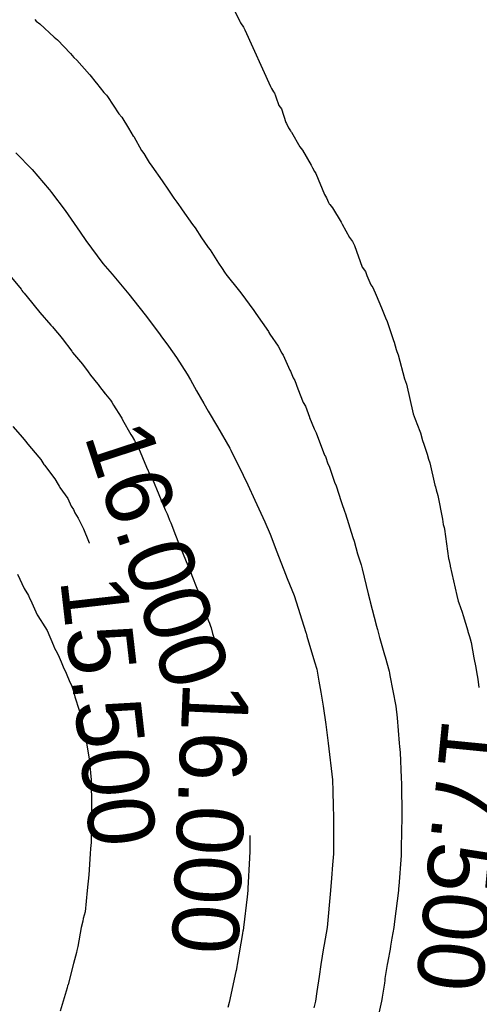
# Model space of a CAD drawing. Extents: x 158343 to 162498, y 431347 to 434500.
# Tile 182 of 248: x 159628 to 159640, y 434076 to 434103. Entities that reach past the tile are written whole.
import ezdxf

# ---------------------------------------------------------------- set-up
doc = ezdxf.new("R2010")
doc.units = 0
doc.header["$LTSCALE"] = 10
doc.header["$MEASUREMENT"] = 0
doc.layers.add('000_arcering', color=8, linetype='CONTINUOUS')
doc.layers.add('def. con-hoogtelijn (index)', color=8, linetype='CONTINUOUS')
doc.styles.add('Style-WORKING', font='WORKING.shx')

# ---------------------------------------------------------------- blocks, each defined once
blk = doc.blocks.new('bestaande hoogtelijnen')
at = {"layer": 'def. con-hoogtelijn (index)'}
for p, q in [((-34.081, 37.129), (-33.817, 36.594)), ((-34.081, 37.129), (-33.817, 36.594)), ((-39.375, 36.636), (-39.332, 36.588)), ((-39.375, 36.636), (-39.332, 36.588)), ((-39.375, 36.636), (-39.332, 36.588)), ((-39.332, 36.588), (-39.236, 36.519)), ((-39.332, 36.588), (-39.236, 36.519)), ((-39.332, 36.588), (-39.236, 36.519)), ((-33.817, 36.594), (-33.811, 36.584)), ((-33.817, 36.594), (-33.811, 36.584)), ((-33.811, 36.584), (-33.792, 36.544)), ((-33.811, 36.584), (-33.792, 36.544)), ((-39.236, 36.519), (-39.235, 36.518)), ((-39.236, 36.519), (-39.235, 36.518)), ((-39.236, 36.519), (-39.235, 36.518)), ((-39.235, 36.518), (-38.848, 36.161)), ((-39.235, 36.518), (-38.848, 36.161)), ((-39.235, 36.518), (-38.848, 36.161)), ((-33.792, 36.544), (-33.718, 36.433)), ((-33.792, 36.544), (-33.718, 36.433)), ((-33.718, 36.433), (-33.674, 36.36)), ((-33.718, 36.433), (-33.674, 36.36)), ((-33.674, 36.36), (-32.982, 34.819)), ((-33.674, 36.36), (-32.982, 34.819)), ((-38.848, 36.161), (-38.758, 36.086)), ((-38.848, 36.161), (-38.758, 36.086)), ((-38.848, 36.161), (-38.758, 36.086)), ((-38.758, 36.086), (-38.401, 35.713)), ((-38.758, 36.086), (-38.401, 35.713)), ((-38.758, 36.086), (-38.401, 35.713)), ((-38.401, 35.713), (-38.311, 35.609)), ((-38.401, 35.713), (-38.311, 35.609)), ((-38.401, 35.713), (-38.311, 35.609)), ((-38.311, 35.609), (-38.235, 35.538)), ((-38.311, 35.609), (-38.235, 35.538)), ((-38.311, 35.609), (-38.235, 35.538)), ((-38.235, 35.538), (-37.886, 35.144)), ((-38.235, 35.538), (-37.886, 35.144)), ((-38.235, 35.538), (-37.886, 35.144)), ((-37.886, 35.144), (-37.876, 35.134)), ((-37.886, 35.144), (-37.876, 35.134)), ((-37.886, 35.144), (-37.876, 35.134)), ((-37.876, 35.134), (-37.71, 34.923)), ((-37.876, 35.134), (-37.71, 34.923)), ((-37.876, 35.134), (-37.71, 34.923)), ((-37.71, 34.923), (-37.701, 34.913)), ((-37.71, 34.923), (-37.701, 34.913)), ((-37.71, 34.923), (-37.701, 34.913)), ((-37.701, 34.913), (-37.499, 34.66)), ((-37.701, 34.913), (-37.499, 34.66)), ((-37.701, 34.913), (-37.499, 34.66)), ((-32.982, 34.819), (-32.95, 34.768)), ((-32.982, 34.819), (-32.95, 34.768)), ((-32.95, 34.768), (-32.899, 34.677)), ((-32.95, 34.768), (-32.899, 34.677)), ((-37.499, 34.66), (-37.426, 34.585)), ((-37.499, 34.66), (-37.426, 34.585)), ((-37.499, 34.66), (-37.426, 34.585)), ((-37.426, 34.585), (-37.4, 34.547)), ((-37.426, 34.585), (-37.4, 34.547)), ((-37.426, 34.585), (-37.4, 34.547)), ((-37.4, 34.547), (-37.093, 34.084)), ((-37.4, 34.547), (-37.093, 34.084)), ((-37.4, 34.547), (-37.093, 34.084)), ((-32.899, 34.677), (-32.877, 34.641)), ((-32.899, 34.677), (-32.877, 34.641)), ((-32.877, 34.641), (-32.847, 34.564)), ((-32.877, 34.641), (-32.847, 34.564)), ((-32.847, 34.564), (-32.834, 34.542)), ((-32.847, 34.564), (-32.834, 34.542)), ((-32.834, 34.542), (-32.757, 34.309)), ((-32.834, 34.542), (-32.757, 34.309)), ((-32.757, 34.309), (-32.687, 34.214)), ((-32.757, 34.309), (-32.687, 34.214)), ((-32.687, 34.214), (-32.563, 33.848)), ((-32.687, 34.214), (-32.563, 33.848)), ((-37.093, 34.084), (-37.016, 33.994)), ((-37.093, 34.084), (-37.016, 33.994)), ((-37.093, 34.084), (-37.016, 33.994)), ((-37.016, 33.994), (-36.834, 33.687)), ((-37.016, 33.994), (-36.834, 33.687)), ((-37.016, 33.994), (-36.834, 33.687)), ((-36.834, 33.687), (-36.701, 33.476)), ((-36.834, 33.687), (-36.701, 33.476)), ((-36.834, 33.687), (-36.701, 33.476)), ((-32.563, 33.848), (-32.546, 33.822)), ((-32.563, 33.848), (-32.546, 33.822)), ((-32.546, 33.822), (-32.494, 33.697)), ((-32.546, 33.822), (-32.494, 33.697)), ((-32.494, 33.697), (-32.442, 33.619)), ((-32.494, 33.697), (-32.442, 33.619)), ((-36.701, 33.476), (-36.7, 33.475)), ((-36.701, 33.476), (-36.7, 33.475)), ((-36.701, 33.476), (-36.7, 33.475)), ((-36.7, 33.475), (-36.691, 33.463)), ((-36.7, 33.475), (-36.691, 33.463)), ((-36.7, 33.475), (-36.691, 33.463)), ((-36.691, 33.463), (-36.48, 33.085)), ((-36.691, 33.463), (-36.48, 33.085)), ((-36.691, 33.463), (-36.48, 33.085)), ((-32.442, 33.619), (-32.431, 33.604)), ((-32.442, 33.619), (-32.431, 33.604)), ((-32.431, 33.604), (-32.416, 33.581)), ((-32.431, 33.604), (-32.416, 33.581)), ((-32.416, 33.581), (-32.184, 33.189)), ((-32.416, 33.581), (-32.184, 33.189)), ((-32.184, 33.189), (-32.118, 33.092)), ((-32.184, 33.189), (-32.118, 33.092)), ((-39.882, 33.019), (-39.441, 32.569)), ((-39.882, 33.019), (-39.441, 32.569)), ((-36.48, 33.085), (-36.418, 33.004)), ((-36.48, 33.085), (-36.418, 33.004)), ((-36.48, 33.085), (-36.418, 33.004)), ((-36.418, 33.004), (-36.325, 32.852)), ((-36.418, 33.004), (-36.325, 32.852)), ((-36.418, 33.004), (-36.325, 32.852)), ((-36.325, 32.852), (-36.271, 32.759)), ((-36.325, 32.852), (-36.271, 32.759)), ((-36.325, 32.852), (-36.271, 32.759)), ((-32.118, 33.092), (-31.883, 32.685)), ((-32.118, 33.092), (-31.883, 32.685)), ((-36.271, 32.759), (-36.203, 32.661)), ((-36.271, 32.759), (-36.203, 32.661)), ((-36.271, 32.759), (-36.203, 32.661)), ((-36.203, 32.661), (-35.914, 32.263)), ((-36.203, 32.661), (-35.914, 32.263)), ((-36.203, 32.661), (-35.914, 32.263)), ((-31.883, 32.685), (-31.842, 32.619)), ((-31.883, 32.685), (-31.842, 32.619)), ((-31.842, 32.619), (-31.789, 32.514)), ((-31.842, 32.619), (-31.789, 32.514)), ((-39.441, 32.569), (-38.983, 32.028)), ((-39.441, 32.569), (-38.983, 32.028)), ((-31.789, 32.514), (-31.752, 32.459)), ((-31.789, 32.514), (-31.752, 32.459)), ((-31.752, 32.459), (-31.522, 31.889)), ((-31.752, 32.459), (-31.522, 31.889)), ((-35.914, 32.263), (-35.843, 32.155)), ((-35.914, 32.263), (-35.843, 32.155)), ((-35.914, 32.263), (-35.843, 32.155)), ((-35.843, 32.155), (-35.819, 32.117)), ((-35.843, 32.155), (-35.819, 32.117)), ((-35.843, 32.155), (-35.819, 32.117)), ((-35.819, 32.117), (-35.601, 31.79)), ((-35.819, 32.117), (-35.601, 31.79)), ((-35.819, 32.117), (-35.601, 31.79)), ((-38.983, 32.028), (-38.975, 32.019)), ((-38.983, 32.028), (-38.975, 32.019)), ((-38.975, 32.019), (-38.923, 31.95)), ((-38.975, 32.019), (-38.923, 31.95)), ((-38.923, 31.95), (-38.547, 31.463)), ((-38.923, 31.95), (-38.547, 31.463)), ((-35.601, 31.79), (-35.524, 31.685)), ((-35.601, 31.79), (-35.524, 31.685)), ((-35.601, 31.79), (-35.524, 31.685)), ((-31.522, 31.889), (-31.467, 31.802)), ((-31.522, 31.889), (-31.467, 31.802)), ((-31.467, 31.802), (-31.412, 31.677)), ((-31.467, 31.802), (-31.412, 31.677)), ((-35.524, 31.685), (-35.478, 31.622)), ((-35.524, 31.685), (-35.478, 31.622)), ((-35.524, 31.685), (-35.478, 31.622)), ((-35.478, 31.622), (-35.415, 31.527)), ((-35.478, 31.622), (-35.415, 31.527)), ((-35.478, 31.622), (-35.415, 31.527)), ((-35.415, 31.527), (-35.373, 31.48)), ((-35.415, 31.527), (-35.373, 31.48)), ((-35.415, 31.527), (-35.373, 31.48)), ((-31.412, 31.677), (-31.388, 31.642)), ((-31.412, 31.677), (-31.388, 31.642)), ((-31.388, 31.642), (-31.372, 31.619)), ((-31.388, 31.642), (-31.372, 31.619)), ((-31.372, 31.619), (-31.301, 31.529)), ((-31.372, 31.619), (-31.301, 31.529)), ((-31.301, 31.529), (-31.07, 31.141)), ((-31.301, 31.529), (-31.07, 31.141)), ((-38.547, 31.463), (-38.138, 30.873)), ((-38.547, 31.463), (-38.138, 30.873)), ((-35.373, 31.48), (-35.098, 31.079)), ((-35.373, 31.48), (-35.098, 31.079)), ((-35.373, 31.48), (-35.098, 31.079)), ((-35.098, 31.079), (-35.023, 30.988)), ((-35.098, 31.079), (-35.023, 30.988)), ((-35.098, 31.079), (-35.023, 30.988)), ((-35.023, 30.988), (-34.849, 30.714)), ((-35.023, 30.988), (-34.849, 30.714)), ((-35.023, 30.988), (-34.849, 30.714)), ((-31.07, 31.141), (-31.043, 31.091)), ((-31.07, 31.141), (-31.043, 31.091)), ((-31.043, 31.091), (-30.842, 30.729)), ((-31.043, 31.091), (-30.842, 30.729)), ((-38.138, 30.873), (-37.992, 30.647)), ((-38.138, 30.873), (-37.992, 30.647)), ((-34.849, 30.714), (-34.692, 30.485)), ((-34.849, 30.714), (-34.692, 30.485)), ((-34.849, 30.714), (-34.692, 30.485)), ((-30.842, 30.729), (-30.757, 30.615)), ((-30.842, 30.729), (-30.757, 30.615)), ((-37.992, 30.647), (-37.531, 30.019)), ((-37.992, 30.647), (-37.531, 30.019)), ((-34.692, 30.485), (-34.67, 30.457)), ((-34.692, 30.485), (-34.67, 30.457)), ((-34.692, 30.485), (-34.67, 30.457)), ((-34.67, 30.457), (-34.618, 30.392)), ((-34.67, 30.457), (-34.618, 30.392)), ((-34.67, 30.457), (-34.618, 30.392)), ((-30.757, 30.615), (-30.704, 30.506)), ((-30.757, 30.615), (-30.704, 30.506)), ((-30.704, 30.506), (-30.492, 29.918)), ((-30.704, 30.506), (-30.492, 29.918)), ((-34.618, 30.392), (-34.389, 30.029)), ((-34.618, 30.392), (-34.389, 30.029)), ((-34.618, 30.392), (-34.389, 30.029)), ((-37.531, 30.019), (-37.276, 29.734)), ((-37.531, 30.019), (-37.276, 29.734)), ((-34.389, 30.029), (-34.291, 29.886)), ((-34.389, 30.029), (-34.291, 29.886)), ((-34.389, 30.029), (-34.291, 29.886)), ((-30.492, 29.918), (-30.41, 29.801)), ((-30.492, 29.918), (-30.41, 29.801)), ((-40.094, 29.75), (-39.744, 29.328)), ((-40.094, 29.75), (-39.744, 29.328)), ((-40.094, 29.75), (-39.744, 29.328)), ((-37.276, 29.734), (-36.822, 29.189)), ((-37.276, 29.734), (-36.822, 29.189)), ((-34.291, 29.886), (-34.225, 29.788)), ((-34.291, 29.886), (-34.225, 29.788)), ((-34.291, 29.886), (-34.225, 29.788)), ((-34.225, 29.788), (-34.161, 29.701)), ((-34.225, 29.788), (-34.161, 29.701)), ((-34.225, 29.788), (-34.161, 29.701)), ((-34.161, 29.701), (-34.154, 29.692)), ((-34.161, 29.701), (-34.154, 29.692)), ((-34.161, 29.701), (-34.154, 29.692)), ((-34.154, 29.692), (-33.857, 29.32)), ((-34.154, 29.692), (-33.857, 29.32)), ((-34.154, 29.692), (-33.857, 29.32)), ((-30.41, 29.801), (-30.374, 29.697)), ((-30.41, 29.801), (-30.374, 29.697)), ((-30.374, 29.697), (-30.264, 29.448)), ((-30.374, 29.697), (-30.264, 29.448)), ((-30.264, 29.448), (-30.211, 29.369)), ((-30.264, 29.448), (-30.211, 29.369)), ((-30.211, 29.369), (-30.115, 29.164)), ((-30.211, 29.369), (-30.115, 29.164)), ((-39.744, 29.328), (-39.72, 29.29)), ((-39.744, 29.328), (-39.72, 29.29)), ((-39.744, 29.328), (-39.72, 29.29)), ((-39.72, 29.29), (-39.692, 29.257)), ((-39.72, 29.29), (-39.692, 29.257)), ((-39.72, 29.29), (-39.692, 29.257)), ((-39.692, 29.257), (-39.659, 29.22)), ((-39.692, 29.257), (-39.659, 29.22)), ((-39.692, 29.257), (-39.659, 29.22)), ((-39.659, 29.22), (-39.582, 29.115)), ((-39.659, 29.22), (-39.582, 29.115)), ((-39.659, 29.22), (-39.582, 29.115)), ((-39.582, 29.115), (-39.238, 28.695)), ((-39.582, 29.115), (-39.238, 28.695)), ((-39.582, 29.115), (-39.238, 28.695)), ((-36.822, 29.189), (-36.689, 29.019)), ((-36.822, 29.189), (-36.689, 29.019)), ((-33.857, 29.32), (-33.824, 29.273)), ((-33.857, 29.32), (-33.824, 29.273)), ((-33.857, 29.32), (-33.824, 29.273)), ((-33.824, 29.273), (-33.788, 29.223)), ((-33.824, 29.273), (-33.788, 29.223)), ((-33.824, 29.273), (-33.788, 29.223)), ((-33.788, 29.223), (-33.432, 28.745)), ((-33.788, 29.223), (-33.432, 28.745)), ((-33.788, 29.223), (-33.432, 28.745)), ((-30.115, 29.164), (-29.976, 28.819)), ((-30.115, 29.164), (-29.976, 28.819)), ((-36.689, 29.019), (-36.377, 28.633)), ((-36.689, 29.019), (-36.377, 28.633)), ((-39.238, 28.695), (-38.934, 28.352)), ((-39.238, 28.695), (-38.934, 28.352)), ((-39.238, 28.695), (-38.934, 28.352)), ((-36.377, 28.633), (-35.992, 28.114)), ((-36.377, 28.633), (-35.992, 28.114)), ((-33.432, 28.745), (-33.383, 28.669)), ((-33.432, 28.745), (-33.383, 28.669)), ((-33.432, 28.745), (-33.383, 28.669)), ((-33.383, 28.669), (-33.039, 28.18)), ((-33.383, 28.669), (-33.039, 28.18)), ((-33.383, 28.669), (-33.039, 28.18)), ((-29.976, 28.819), (-29.952, 28.774)), ((-29.976, 28.819), (-29.952, 28.774)), ((-29.952, 28.774), (-29.864, 28.547)), ((-29.952, 28.774), (-29.864, 28.547)), ((-38.934, 28.352), (-38.892, 28.305)), ((-38.934, 28.352), (-38.892, 28.305)), ((-38.934, 28.352), (-38.892, 28.305)), ((-38.892, 28.305), (-38.809, 28.202)), ((-38.892, 28.305), (-38.809, 28.202)), ((-38.892, 28.305), (-38.809, 28.202)), ((-29.864, 28.547), (-29.82, 28.45)), ((-29.864, 28.547), (-29.82, 28.45)), ((-29.82, 28.45), (-29.647, 27.933)), ((-29.82, 28.45), (-29.647, 27.933)), ((-38.809, 28.202), (-38.706, 28.077)), ((-38.809, 28.202), (-38.706, 28.077)), ((-38.809, 28.202), (-38.706, 28.077)), ((-38.706, 28.077), (-38.63, 27.986)), ((-38.706, 28.077), (-38.63, 27.986)), ((-38.706, 28.077), (-38.63, 27.986)), ((-35.992, 28.114), (-35.951, 28.06)), ((-35.992, 28.114), (-35.951, 28.06)), ((-35.951, 28.06), (-35.751, 27.778)), ((-35.951, 28.06), (-35.751, 27.778)), ((-33.039, 28.18), (-33.023, 28.154)), ((-33.039, 28.18), (-33.023, 28.154)), ((-33.039, 28.18), (-33.023, 28.154)), ((-33.023, 28.154), (-32.998, 28.105)), ((-33.023, 28.154), (-32.998, 28.105)), ((-33.023, 28.154), (-32.998, 28.105)), ((-32.998, 28.105), (-32.776, 27.777)), ((-32.998, 28.105), (-32.776, 27.777)), ((-32.998, 28.105), (-32.776, 27.777)), ((-38.63, 27.986), (-38.369, 27.641)), ((-38.63, 27.986), (-38.369, 27.641)), ((-38.63, 27.986), (-38.369, 27.641)), ((-35.751, 27.778), (-35.534, 27.476)), ((-35.751, 27.778), (-35.534, 27.476)), ((-32.776, 27.777), (-32.676, 27.593)), ((-32.776, 27.777), (-32.676, 27.593)), ((-32.776, 27.777), (-32.676, 27.593)), ((-29.647, 27.933), (-29.63, 27.891)), ((-29.647, 27.933), (-29.63, 27.891)), ((-29.63, 27.891), (-29.575, 27.688)), ((-29.63, 27.891), (-29.575, 27.688)), ((-38.369, 27.641), (-38.347, 27.613)), ((-38.369, 27.641), (-38.347, 27.613)), ((-38.369, 27.641), (-38.347, 27.613)), ((-38.347, 27.613), (-38.295, 27.549)), ((-38.347, 27.613), (-38.295, 27.549)), ((-38.347, 27.613), (-38.295, 27.549)), ((-38.295, 27.549), (-38.081, 27.288)), ((-38.295, 27.549), (-38.081, 27.288)), ((-38.295, 27.549), (-38.081, 27.288)), ((-32.676, 27.593), (-32.642, 27.535)), ((-32.676, 27.593), (-32.642, 27.535)), ((-32.676, 27.593), (-32.642, 27.535)), ((-32.642, 27.535), (-32.457, 27.134)), ((-32.642, 27.535), (-32.457, 27.134)), ((-32.642, 27.535), (-32.457, 27.134)), ((-29.575, 27.688), (-29.554, 27.633)), ((-29.575, 27.688), (-29.554, 27.633)), ((-29.554, 27.633), (-29.519, 27.543)), ((-29.554, 27.633), (-29.519, 27.543)), ((-29.519, 27.543), (-29.35, 26.892)), ((-29.519, 27.543), (-29.35, 26.892)), ((-38.081, 27.288), (-37.927, 27.084)), ((-38.081, 27.288), (-37.927, 27.084)), ((-38.081, 27.288), (-37.927, 27.084)), ((-35.534, 27.476), (-35.239, 27.019)), ((-35.534, 27.476), (-35.239, 27.019)), ((-37.927, 27.084), (-37.863, 26.997)), ((-37.927, 27.084), (-37.863, 26.997)), ((-37.927, 27.084), (-37.863, 26.997)), ((-37.863, 26.997), (-37.659, 26.746)), ((-37.863, 26.997), (-37.659, 26.746)), ((-37.863, 26.997), (-37.659, 26.746)), ((-35.239, 27.019), (-35.147, 26.864)), ((-35.239, 27.019), (-35.147, 26.864)), ((-32.457, 27.134), (-32.438, 27.099)), ((-32.457, 27.134), (-32.438, 27.099)), ((-32.457, 27.134), (-32.438, 27.099)), ((-32.438, 27.099), (-32.367, 26.923)), ((-32.438, 27.099), (-32.367, 26.923)), ((-32.438, 27.099), (-32.367, 26.923)), ((-37.659, 26.746), (-37.652, 26.737)), ((-37.659, 26.746), (-37.652, 26.737)), ((-37.659, 26.746), (-37.652, 26.737)), ((-37.652, 26.737), (-37.618, 26.69)), ((-37.652, 26.737), (-37.618, 26.69)), ((-37.652, 26.737), (-37.618, 26.69)), ((-35.147, 26.864), (-34.992, 26.57)), ((-35.147, 26.864), (-34.992, 26.57)), ((-32.367, 26.923), (-32.325, 26.853)), ((-32.367, 26.923), (-32.325, 26.853)), ((-32.367, 26.923), (-32.325, 26.853)), ((-32.325, 26.853), (-32.238, 26.625)), ((-32.325, 26.853), (-32.238, 26.625)), ((-32.325, 26.853), (-32.238, 26.625)), ((-29.35, 26.892), (-29.324, 26.819)), ((-29.35, 26.892), (-29.324, 26.819)), ((-29.324, 26.819), (-29.295, 26.747)), ((-29.324, 26.819), (-29.295, 26.747)), ((-29.295, 26.747), (-29.111, 25.947)), ((-29.295, 26.747), (-29.111, 25.947)), ((-37.618, 26.69), (-37.454, 26.476)), ((-37.618, 26.69), (-37.464, 26.488)), ((-37.618, 26.69), (-37.464, 26.488)), ((-37.454, 26.476), (-37.32, 26.312)), ((-34.992, 26.57), (-34.785, 26.225)), ((-34.992, 26.57), (-34.785, 26.225)), ((-32.238, 26.625), (-32.092, 26.252)), ((-32.238, 26.625), (-32.092, 26.252)), ((-32.238, 26.625), (-32.092, 26.252)), ((-37.32, 26.312), (-37.284, 26.262)), ((-37.284, 26.262), (-37.235, 26.185)), ((-37.235, 26.185), (-37.032, 25.854)), ((-34.785, 26.225), (-34.667, 26.019)), ((-34.785, 26.225), (-34.667, 26.019)), ((-32.092, 26.252), (-32.037, 26.156)), ((-32.092, 26.252), (-32.037, 26.156)), ((-32.092, 26.252), (-32.037, 26.156)), ((-34.667, 26.019), (-34.414, 25.597)), ((-34.667, 26.019), (-34.414, 25.597)), ((-32.037, 26.156), (-31.927, 25.852)), ((-32.037, 26.156), (-31.927, 25.852)), ((-32.037, 26.156), (-31.927, 25.852)), ((-29.111, 25.947), (-29.055, 25.802)), ((-29.111, 25.947), (-29.055, 25.802)), ((-37.032, 25.854), (-37.016, 25.828)), ((-37.016, 25.828), (-36.99, 25.779)), ((-36.99, 25.779), (-36.769, 25.388)), ((-31.927, 25.852), (-31.922, 25.842)), ((-31.927, 25.852), (-31.922, 25.842)), ((-31.927, 25.852), (-31.922, 25.842)), ((-31.922, 25.842), (-31.801, 25.543)), ((-31.922, 25.842), (-31.801, 25.543)), ((-31.922, 25.842), (-31.801, 25.543)), ((-29.055, 25.802), (-28.935, 25.476)), ((-29.055, 25.802), (-28.935, 25.476)), ((-39.966, 25.604), (-39.704, 25.307)), ((-39.966, 25.604), (-39.704, 25.307)), ((-36.769, 25.388), (-36.735, 25.33)), ((-34.414, 25.597), (-34.084, 25.019)), ((-34.414, 25.597), (-34.084, 25.019)), ((-31.801, 25.543), (-31.747, 25.431)), ((-31.801, 25.543), (-31.747, 25.431)), ((-31.801, 25.543), (-31.747, 25.431)), ((-31.747, 25.431), (-31.515, 24.829)), ((-31.747, 25.431), (-31.515, 24.829)), ((-31.747, 25.431), (-31.515, 24.829)), ((-28.935, 25.476), (-28.919, 25.43)), ((-28.935, 25.476), (-28.919, 25.43)), ((-28.919, 25.43), (-28.859, 25.223)), ((-28.919, 25.43), (-28.859, 25.223)), ((-39.704, 25.307), (-39.622, 25.206)), ((-39.704, 25.307), (-39.622, 25.206)), ((-39.622, 25.206), (-39.557, 25.121)), ((-39.622, 25.206), (-39.557, 25.121)), ((-39.557, 25.121), (-39.26, 24.772)), ((-39.557, 25.121), (-39.26, 24.772)), ((-36.735, 25.33), (-36.671, 25.22)), ((-36.671, 25.22), (-36.655, 25.189)), ((-36.655, 25.189), (-36.624, 25.125)), ((-36.624, 25.125), (-36.604, 25.091)), ((-28.859, 25.223), (-28.824, 25.12)), ((-28.859, 25.223), (-28.824, 25.12)), ((-28.824, 25.12), (-28.736, 24.853)), ((-28.824, 25.12), (-28.736, 24.853)), ((-36.604, 25.091), (-36.562, 25.021)), ((-36.562, 25.021), (-36.34, 24.504)), ((-34.084, 25.019), (-34.053, 24.958)), ((-34.084, 25.019), (-34.053, 24.958)), ((-34.053, 24.958), (-33.725, 24.286)), ((-34.053, 24.958), (-33.725, 24.286)), ((-31.515, 24.829), (-31.494, 24.785)), ((-31.515, 24.829), (-31.494, 24.785)), ((-31.515, 24.829), (-31.494, 24.785)), ((-28.736, 24.853), (-28.696, 24.715)), ((-28.736, 24.853), (-28.696, 24.715)), ((-39.26, 24.772), (-39.206, 24.706)), ((-39.26, 24.772), (-39.206, 24.706)), ((-39.206, 24.706), (-39.125, 24.573)), ((-39.206, 24.706), (-39.125, 24.573)), ((-39.125, 24.573), (-39.116, 24.562)), ((-39.125, 24.573), (-39.116, 24.562)), ((-39.116, 24.562), (-39.109, 24.553)), ((-39.116, 24.562), (-39.109, 24.553)), ((-31.494, 24.785), (-31.426, 24.593)), ((-31.494, 24.785), (-31.426, 24.593)), ((-31.494, 24.785), (-31.426, 24.593)), ((-31.426, 24.593), (-31.394, 24.524)), ((-31.426, 24.593), (-31.394, 24.524)), ((-31.426, 24.593), (-31.394, 24.524)), ((-28.696, 24.715), (-28.663, 24.613)), ((-28.696, 24.715), (-28.663, 24.613)), ((-28.663, 24.613), (-28.525, 24.014)), ((-28.663, 24.613), (-28.525, 24.014)), ((-39.109, 24.553), (-38.824, 24.187)), ((-39.109, 24.553), (-38.824, 24.187)), ((-36.34, 24.504), (-36.242, 24.282)), ((-31.394, 24.524), (-31.25, 24.094)), ((-31.394, 24.524), (-31.25, 24.094)), ((-31.394, 24.524), (-31.25, 24.094)), ((-38.824, 24.187), (-38.735, 24.031)), ((-38.824, 24.187), (-38.735, 24.031)), ((-38.735, 24.031), (-38.71, 23.986)), ((-38.735, 24.031), (-38.71, 23.986)), ((-36.242, 24.282), (-36.187, 24.185)), ((-36.187, 24.185), (-36.182, 24.175)), ((-36.182, 24.175), (-35.84, 23.342)), ((-33.725, 24.286), (-33.597, 24.019)), ((-33.725, 24.286), (-33.597, 24.019)), ((-31.25, 24.094), (-31.204, 23.997)), ((-31.25, 24.094), (-31.204, 23.997)), ((-31.25, 24.094), (-31.204, 23.997)), ((-38.71, 23.986), (-38.703, 23.974)), ((-38.71, 23.986), (-38.703, 23.974)), ((-38.703, 23.974), (-38.691, 23.949)), ((-38.703, 23.974), (-38.691, 23.949)), ((-38.691, 23.949), (-38.472, 23.648)), ((-38.691, 23.949), (-38.472, 23.648)), ((-33.597, 24.019), (-33.407, 23.604)), ((-33.597, 24.019), (-33.407, 23.604)), ((-31.204, 23.997), (-31.069, 23.572)), ((-31.204, 23.997), (-31.069, 23.572)), ((-31.204, 23.997), (-31.069, 23.572)), ((-28.525, 24.014), (-28.508, 23.965)), ((-28.525, 24.014), (-28.508, 23.965)), ((-28.508, 23.965), (-28.489, 23.882)), ((-28.508, 23.965), (-28.489, 23.882)), ((-28.489, 23.882), (-28.442, 23.729)), ((-28.489, 23.882), (-28.442, 23.729)), ((-38.472, 23.648), (-38.383, 23.441)), ((-38.472, 23.648), (-38.383, 23.441)), ((-33.407, 23.604), (-33.133, 23.019)), ((-33.407, 23.604), (-33.133, 23.019)), ((-31.069, 23.572), (-31.045, 23.515)), ((-31.069, 23.572), (-31.045, 23.515)), ((-31.069, 23.572), (-31.045, 23.515)), ((-31.045, 23.515), (-30.977, 23.31)), ((-31.045, 23.515), (-30.977, 23.31)), ((-31.045, 23.515), (-30.977, 23.31)), ((-28.442, 23.729), (-28.321, 23.09)), ((-28.442, 23.729), (-28.321, 23.09)), ((-38.383, 23.441), (-38.324, 23.353)), ((-38.383, 23.441), (-38.324, 23.353)), ((-38.324, 23.353), (-38.285, 23.264)), ((-38.324, 23.353), (-38.285, 23.264)), ((-38.285, 23.264), (-38.197, 23.113)), ((-38.285, 23.264), (-38.197, 23.113)), ((-35.84, 23.342), (-35.785, 23.23)), ((-35.785, 23.23), (-35.764, 23.185)), ((-30.977, 23.31), (-30.947, 23.231)), ((-30.977, 23.31), (-30.947, 23.231)), ((-30.977, 23.31), (-30.947, 23.231)), ((-30.947, 23.231), (-30.753, 22.591)), ((-30.947, 23.231), (-30.753, 22.591)), ((-30.947, 23.231), (-30.753, 22.591)), ((-38.197, 23.113), (-38.053, 22.83)), ((-38.197, 23.113), (-38.053, 22.83)), ((-35.764, 23.185), (-35.716, 23.062)), ((-35.716, 23.062), (-35.685, 22.993)), ((-35.685, 22.993), (-35.561, 22.654)), ((-33.133, 23.019), (-32.992, 22.679)), ((-33.133, 23.019), (-32.992, 22.679)), ((-28.321, 23.09), (-28.297, 22.949)), ((-28.321, 23.09), (-28.297, 22.949)), ((-38.053, 22.83), (-37.916, 22.496)), ((-38.053, 22.83), (-37.916, 22.496)), ((-28.297, 22.949), (-28.275, 22.866)), ((-28.297, 22.949), (-28.275, 22.866)), ((-28.275, 22.866), (-28.261, 22.819)), ((-28.275, 22.866), (-28.261, 22.819)), ((-28.261, 22.819), (-28.159, 22.019)), ((-28.261, 22.819), (-28.159, 22.019)), ((-37.916, 22.496), (-37.897, 22.447)), ((-37.916, 22.496), (-37.897, 22.447)), ((-37.897, 22.447), (-37.894, 22.441)), ((-37.897, 22.447), (-37.894, 22.441)), ((-35.561, 22.654), (-35.416, 22.283)), ((-32.992, 22.679), (-32.81, 22.201)), ((-32.992, 22.679), (-32.81, 22.201)), ((-30.753, 22.591), (-30.714, 22.492)), ((-30.753, 22.591), (-30.714, 22.492)), ((-30.753, 22.591), (-30.714, 22.492)), ((-30.714, 22.492), (-30.62, 22.147)), ((-30.714, 22.492), (-30.62, 22.147)), ((-30.714, 22.492), (-30.62, 22.147)), ((-35.416, 22.283), (-35.371, 22.185)), ((-35.371, 22.185), (-35.269, 21.939)), ((-32.81, 22.201), (-32.575, 21.602)), ((-32.81, 22.201), (-32.575, 21.602)), ((-35.269, 21.939), (-35.245, 21.882)), ((-30.62, 22.147), (-30.612, 22.126)), ((-30.62, 22.147), (-30.612, 22.126)), ((-30.62, 22.147), (-30.612, 22.126)), ((-30.612, 22.126), (-30.555, 21.929)), ((-30.612, 22.126), (-30.555, 21.929)), ((-30.612, 22.126), (-30.555, 21.929)), ((-30.555, 21.929), (-30.524, 21.852)), ((-30.555, 21.929), (-30.524, 21.852)), ((-30.555, 21.929), (-30.524, 21.852)), ((-28.159, 22.019), (-28.151, 21.992)), ((-28.159, 22.019), (-28.151, 21.992)), ((-28.151, 21.992), (-28.114, 21.83)), ((-28.151, 21.992), (-28.114, 21.83)), ((-35.245, 21.882), (-35.144, 21.643)), ((-35.144, 21.643), (-35.114, 21.563)), ((-30.524, 21.852), (-30.494, 21.742)), ((-30.524, 21.852), (-30.494, 21.742)), ((-30.524, 21.852), (-30.494, 21.742)), ((-30.494, 21.742), (-30.338, 21.065)), ((-30.494, 21.742), (-30.338, 21.065)), ((-30.494, 21.742), (-30.338, 21.065)), ((-28.114, 21.83), (-28.112, 21.819)), ((-28.114, 21.83), (-28.112, 21.819)), ((-28.112, 21.819), (-27.927, 21.019)), ((-28.112, 21.819), (-27.927, 21.019)), ((-39.844, 21.596), (-39.661, 21.206)), ((-39.844, 21.596), (-39.661, 21.206)), ((-39.844, 21.596), (-39.661, 21.206)), ((-35.114, 21.563), (-34.975, 21.216)), ((-32.575, 21.602), (-32.53, 21.481)), ((-32.575, 21.602), (-32.53, 21.481)), ((-32.53, 21.481), (-32.343, 21.019)), ((-32.53, 21.481), (-32.343, 21.019)), ((-39.661, 21.206), (-39.543, 21.016)), ((-39.661, 21.206), (-39.543, 21.016)), ((-39.661, 21.206), (-39.543, 21.016)), ((-34.975, 21.216), (-34.936, 21.116)), ((-34.936, 21.116), (-34.843, 20.862)), ((-39.543, 21.016), (-39.512, 20.945)), ((-39.543, 21.016), (-39.512, 20.945)), ((-39.543, 21.016), (-39.512, 20.945)), ((-39.512, 20.945), (-39.472, 20.865)), ((-39.512, 20.945), (-39.472, 20.865)), ((-39.512, 20.945), (-39.472, 20.865)), ((-39.472, 20.865), (-39.45, 20.825)), ((-39.472, 20.865), (-39.45, 20.825)), ((-39.472, 20.865), (-39.45, 20.825)), ((-39.45, 20.825), (-39.305, 20.5)), ((-39.45, 20.825), (-39.305, 20.5)), ((-39.45, 20.825), (-39.305, 20.5)), ((-34.843, 20.862), (-34.835, 20.842)), ((-34.835, 20.842), (-34.669, 20.35)), ((-32.343, 21.019), (-32.023, 20.019)), ((-32.343, 21.019), (-32.023, 20.019)), ((-30.338, 21.065), (-30.285, 20.898)), ((-30.338, 21.065), (-30.285, 20.898)), ((-30.338, 21.065), (-30.285, 20.898)), ((-30.285, 20.898), (-30.275, 20.852)), ((-30.285, 20.898), (-30.275, 20.852)), ((-30.285, 20.898), (-30.275, 20.852)), ((-30.275, 20.852), (-30.12, 20.229)), ((-30.275, 20.852), (-30.12, 20.229)), ((-30.275, 20.852), (-30.12, 20.229)), ((-27.927, 21.019), (-27.89, 20.869)), ((-27.927, 21.019), (-27.89, 20.869)), ((-27.89, 20.869), (-27.877, 20.819)), ((-27.89, 20.869), (-27.877, 20.819)), ((-27.877, 20.819), (-27.783, 20.564)), ((-27.877, 20.819), (-27.783, 20.564)), ((-27.783, 20.564), (-27.757, 20.474)), ((-27.783, 20.564), (-27.757, 20.474)), ((-39.305, 20.5), (-39.208, 20.341)), ((-39.305, 20.5), (-39.208, 20.341)), ((-39.305, 20.5), (-39.208, 20.341)), ((-39.208, 20.341), (-39.167, 20.272)), ((-39.208, 20.341), (-39.167, 20.272)), ((-39.208, 20.341), (-39.167, 20.272)), ((-34.669, 20.35), (-34.638, 20.273)), ((-27.757, 20.474), (-27.635, 20.062)), ((-27.757, 20.474), (-27.635, 20.062)), ((-39.167, 20.272), (-39.035, 20.072)), ((-39.167, 20.272), (-39.035, 20.072)), ((-39.167, 20.272), (-39.035, 20.072)), ((-39.035, 20.072), (-38.867, 19.668)), ((-39.035, 20.072), (-38.867, 19.668)), ((-39.035, 20.072), (-38.867, 19.668)), ((-34.638, 20.273), (-34.607, 20.185)), ((-34.607, 20.185), (-34.593, 20.142)), ((-34.593, 20.142), (-34.55, 19.989)), ((-30.12, 20.229), (-30.118, 20.225)), ((-30.12, 20.229), (-30.118, 20.225)), ((-30.12, 20.229), (-30.118, 20.225)), ((-30.118, 20.225), (-30.115, 20.213)), ((-30.118, 20.225), (-30.115, 20.213)), ((-30.118, 20.225), (-30.115, 20.213)), ((-30.115, 20.213), (-30.081, 20.096)), ((-30.115, 20.213), (-30.081, 20.096)), ((-30.115, 20.213), (-30.081, 20.096)), ((-30.081, 20.096), (-30.027, 19.885)), ((-30.081, 20.096), (-30.027, 19.885)), ((-30.081, 20.096), (-30.027, 19.885)), ((-27.635, 20.062), (-27.63, 20.046)), ((-27.635, 20.062), (-27.63, 20.046)), ((-27.63, 20.046), (-27.586, 19.913)), ((-27.63, 20.046), (-27.586, 19.913)), ((-34.55, 19.989), (-34.497, 19.823)), ((-34.497, 19.823), (-34.415, 19.56)), ((-32.023, 20.019), (-32.015, 19.995)), ((-32.023, 20.019), (-32.015, 19.995)), ((-32.015, 19.995), (-31.992, 19.921)), ((-32.015, 19.995), (-31.992, 19.921)), ((-31.992, 19.921), (-31.793, 19.218)), ((-31.992, 19.921), (-31.793, 19.218)), ((-30.027, 19.885), (-30.016, 19.852)), ((-30.027, 19.885), (-30.016, 19.852)), ((-30.027, 19.885), (-30.016, 19.852)), ((-30.016, 19.852), (-29.906, 19.477)), ((-30.016, 19.852), (-29.906, 19.477)), ((-30.016, 19.852), (-29.906, 19.477)), ((-27.586, 19.913), (-27.569, 19.842)), ((-27.586, 19.913), (-27.569, 19.842)), ((-27.569, 19.842), (-27.542, 19.747)), ((-27.569, 19.842), (-27.542, 19.747)), ((-38.867, 19.668), (-38.836, 19.59)), ((-38.867, 19.668), (-38.836, 19.59)), ((-38.867, 19.668), (-38.836, 19.59)), ((-38.836, 19.59), (-38.803, 19.527)), ((-38.836, 19.59), (-38.803, 19.527)), ((-38.836, 19.59), (-38.803, 19.527)), ((-38.803, 19.527), (-38.74, 19.411)), ((-38.803, 19.527), (-38.74, 19.411)), ((-38.803, 19.527), (-38.74, 19.411)), ((-27.542, 19.747), (-27.471, 19.332)), ((-27.542, 19.747), (-27.471, 19.332)), ((-38.74, 19.411), (-38.657, 19.218)), ((-38.74, 19.411), (-38.657, 19.218)), ((-38.74, 19.411), (-38.657, 19.218)), ((-29.906, 19.477), (-29.887, 19.413)), ((-29.906, 19.477), (-29.887, 19.413)), ((-29.906, 19.477), (-29.887, 19.413)), ((-29.887, 19.413), (-29.877, 19.359)), ((-29.887, 19.413), (-29.877, 19.359)), ((-29.887, 19.413), (-29.877, 19.359)), ((-29.877, 19.359), (-29.766, 18.965)), ((-29.877, 19.359), (-29.766, 18.965)), ((-29.877, 19.359), (-29.766, 18.965)), ((-27.471, 19.332), (-27.418, 19.071)), ((-27.471, 19.332), (-27.418, 19.071)), ((-38.657, 19.218), (-38.599, 19.09)), ((-38.657, 19.218), (-38.599, 19.09)), ((-38.657, 19.218), (-38.599, 19.09)), ((-38.599, 19.09), (-38.522, 18.917)), ((-38.599, 19.09), (-38.522, 18.917)), ((-38.599, 19.09), (-38.522, 18.917)), ((-31.793, 19.218), (-31.726, 19.019)), ((-31.793, 19.218), (-31.726, 19.019)), ((-31.726, 19.019), (-31.67, 18.696)), ((-31.726, 19.019), (-31.67, 18.696)), ((-29.766, 18.965), (-29.756, 18.915)), ((-29.766, 18.965), (-29.756, 18.915)), ((-29.766, 18.965), (-29.756, 18.915)), ((-27.418, 19.071), (-27.401, 18.949)), ((-27.418, 19.071), (-27.401, 18.949)), ((-38.522, 18.917), (-38.421, 18.667)), ((-38.522, 18.917), (-38.421, 18.667)), ((-38.522, 18.917), (-38.421, 18.667)), ((-31.67, 18.696), (-31.613, 18.397)), ((-31.67, 18.696), (-31.613, 18.397)), ((-29.756, 18.915), (-29.746, 18.852)), ((-29.756, 18.915), (-29.746, 18.852)), ((-29.756, 18.915), (-29.746, 18.852)), ((-29.746, 18.852), (-29.585, 18.019)), ((-29.746, 18.852), (-29.585, 18.019)), ((-29.746, 18.852), (-29.585, 18.019)), ((-27.401, 18.949), (-27.363, 18.749)), ((-27.401, 18.949), (-27.363, 18.749)), ((-27.363, 18.749), (-27.335, 18.529)), ((-27.363, 18.749), (-27.335, 18.529)), ((-38.421, 18.667), (-38.381, 18.59)), ((-38.421, 18.667), (-38.381, 18.59)), ((-38.421, 18.667), (-38.381, 18.59)), ((-38.381, 18.59), (-38.324, 18.427)), ((-38.381, 18.59), (-38.324, 18.427)), ((-38.381, 18.59), (-38.324, 18.427)), ((-38.324, 18.427), (-38.285, 18.272)), ((-38.324, 18.427), (-38.285, 18.272)), ((-38.324, 18.427), (-38.285, 18.272)), ((-38.285, 18.272), (-38.17, 17.911)), ((-38.285, 18.272), (-38.17, 17.911)), ((-38.285, 18.272), (-38.17, 17.911)), ((-31.613, 18.397), (-31.55, 18.019)), ((-31.613, 18.397), (-31.55, 18.019)), ((-38.17, 17.911), (-38.145, 17.818)), ((-38.17, 17.911), (-38.145, 17.818)), ((-38.17, 17.911), (-38.145, 17.818)), ((-31.55, 18.019), (-31.483, 17.527)), ((-31.55, 18.019), (-31.483, 17.527)), ((-29.585, 18.019), (-29.574, 17.937)), ((-29.585, 18.019), (-29.574, 17.937)), ((-29.585, 18.019), (-29.574, 17.937)), ((-29.574, 17.937), (-29.559, 17.785)), ((-29.574, 17.937), (-29.559, 17.785)), ((-29.574, 17.937), (-29.559, 17.785)), ((-38.145, 17.818), (-38.129, 17.77)), ((-38.145, 17.818), (-38.129, 17.77)), ((-38.145, 17.818), (-38.129, 17.77)), ((-38.129, 17.77), (-38.086, 17.59)), ((-38.129, 17.77), (-38.086, 17.59)), ((-38.129, 17.77), (-38.086, 17.59)), ((-29.559, 17.785), (-29.548, 17.7)), ((-29.559, 17.785), (-29.548, 17.7)), ((-29.559, 17.785), (-29.548, 17.7)), ((-29.548, 17.7), (-29.489, 17.019)), ((-29.548, 17.7), (-29.489, 17.019)), ((-29.548, 17.7), (-29.489, 17.019)), ((-38.086, 17.59), (-37.974, 17.019)), ((-38.086, 17.59), (-37.974, 17.019)), ((-38.086, 17.59), (-37.974, 17.019)), ((-31.483, 17.527), (-31.416, 17.019)), ((-31.483, 17.527), (-31.416, 17.019)), ((-37.974, 17.019), (-37.902, 16.59)), ((-37.974, 17.019), (-37.902, 16.59)), ((-37.974, 17.019), (-37.902, 16.59)), ((-31.416, 17.019), (-31.301, 16.019)), ((-31.416, 17.019), (-31.301, 16.019)), ((-29.489, 17.019), (-29.484, 16.93)), ((-29.489, 17.019), (-29.484, 16.93)), ((-29.489, 17.019), (-29.484, 16.93)), ((-29.484, 16.93), (-29.465, 16.764)), ((-29.484, 16.93), (-29.465, 16.764)), ((-29.484, 16.93), (-29.465, 16.764)), ((-37.902, 16.59), (-37.846, 16.019)), ((-37.902, 16.59), (-37.846, 16.019)), ((-37.902, 16.59), (-37.846, 16.019)), ((-29.465, 16.764), (-29.438, 16.08)), ((-29.465, 16.764), (-29.438, 16.08)), ((-29.465, 16.764), (-29.438, 16.08)), ((-37.846, 16.019), (-37.841, 15.891)), ((-37.846, 16.019), (-37.841, 15.891)), ((-37.846, 16.019), (-37.841, 15.891)), ((-31.301, 16.019), (-31.292, 15.718)), ((-31.301, 16.019), (-31.292, 15.718)), ((-29.438, 16.08), (-29.435, 16.019)), ((-29.438, 16.08), (-29.435, 16.019)), ((-29.438, 16.08), (-29.435, 16.019)), ((-29.435, 16.019), (-29.433, 15.969)), ((-29.435, 16.019), (-29.433, 15.969)), ((-29.435, 16.019), (-29.433, 15.969)), ((-37.841, 15.891), (-37.839, 15.754)), ((-37.841, 15.891), (-37.839, 15.754)), ((-37.841, 15.891), (-37.839, 15.754)), ((-37.839, 15.754), (-37.835, 15.576)), ((-37.839, 15.754), (-37.835, 15.576)), ((-37.839, 15.754), (-37.835, 15.576)), ((-29.433, 15.969), (-29.432, 15.901)), ((-29.433, 15.969), (-29.432, 15.901)), ((-29.433, 15.969), (-29.432, 15.901)), ((-29.432, 15.901), (-29.424, 15.068)), ((-29.432, 15.901), (-29.424, 15.068)), ((-29.432, 15.901), (-29.424, 15.068)), ((-37.835, 15.576), (-37.836, 15.279)), ((-37.835, 15.576), (-37.836, 15.279)), ((-37.835, 15.576), (-37.836, 15.279)), ((-31.292, 15.718), (-31.286, 15.312)), ((-31.292, 15.718), (-31.286, 15.312)), ((-37.836, 15.279), (-37.832, 15.155)), ((-37.836, 15.279), (-37.832, 15.155)), ((-37.836, 15.279), (-37.832, 15.155)), ((-31.286, 15.312), (-31.277, 15.019)), ((-31.286, 15.312), (-31.277, 15.019)), ((-37.829, 15.019), (-37.838, 14.891)), ((-37.829, 15.019), (-37.838, 14.891)), ((-37.829, 15.019), (-37.838, 14.891)), ((-37.832, 15.155), (-37.829, 15.019)), ((-37.832, 15.155), (-37.829, 15.019)), ((-37.832, 15.155), (-37.829, 15.019)), ((-31.277, 15.019), (-31.274, 14.019)), ((-31.277, 15.019), (-31.274, 14.019)), ((-29.422, 15.019), (-29.436, 14.185)), ((-29.422, 15.019), (-29.436, 14.185)), ((-29.422, 15.019), (-29.436, 14.185)), ((-29.424, 15.068), (-29.422, 15.019)), ((-29.424, 15.068), (-29.422, 15.019)), ((-29.424, 15.068), (-29.422, 15.019)), ((-37.838, 14.891), (-37.843, 14.319)), ((-37.838, 14.891), (-37.843, 14.319)), ((-37.838, 14.891), (-37.843, 14.319)), ((-33.544, 14.513), (-33.543, 14.185)), ((-33.544, 14.513), (-33.543, 14.185)), ((-37.857, 14.16), (-37.866, 14.019)), ((-37.857, 14.16), (-37.866, 14.019)), ((-37.857, 14.16), (-37.866, 14.019)), ((-37.843, 14.319), (-37.857, 14.16)), ((-37.843, 14.319), (-37.857, 14.16)), ((-37.843, 14.319), (-37.857, 14.16)), ((-33.543, 14.185), (-33.543, 14.019)), ((-33.543, 14.185), (-33.543, 14.019)), ((-29.436, 14.185), (-29.436, 14.019)), ((-29.436, 14.185), (-29.436, 14.019)), ((-29.436, 14.185), (-29.436, 14.019)), ((-37.866, 14.019), (-37.908, 13.447)), ((-37.866, 14.019), (-37.908, 13.447)), ((-37.866, 14.019), (-37.908, 13.447)), ((-33.552, 13.908), (-33.592, 13.075)), ((-33.552, 13.908), (-33.592, 13.075)), ((-33.547, 13.968), (-33.552, 13.908)), ((-33.547, 13.968), (-33.552, 13.908)), ((-33.543, 14.019), (-33.547, 13.968)), ((-33.543, 14.019), (-33.547, 13.968)), ((-31.274, 14.019), (-31.297, 13.714)), ((-31.274, 14.019), (-31.297, 13.714)), ((-29.439, 13.968), (-29.506, 13.135)), ((-29.439, 13.968), (-29.506, 13.135)), ((-29.439, 13.968), (-29.506, 13.135)), ((-29.436, 14.019), (-29.439, 13.968)), ((-29.436, 14.019), (-29.439, 13.968)), ((-29.436, 14.019), (-29.439, 13.968)), ((-31.297, 13.714), (-31.327, 13.354)), ((-31.297, 13.714), (-31.327, 13.354)), ((-37.908, 13.447), (-37.95, 13.019)), ((-37.908, 13.447), (-37.95, 13.019)), ((-37.908, 13.447), (-37.95, 13.019)), ((-31.327, 13.354), (-31.351, 13.019)), ((-31.327, 13.354), (-31.351, 13.019)), ((-29.506, 13.135), (-29.511, 13.075)), ((-29.506, 13.135), (-29.511, 13.075)), ((-29.506, 13.135), (-29.511, 13.075)), ((-37.95, 13.019), (-38.01, 12.447)), ((-37.95, 13.019), (-38.01, 12.447)), ((-37.95, 13.019), (-38.01, 12.447)), ((-33.612, 12.852), (-33.712, 12.019)), ((-33.612, 12.852), (-33.712, 12.019)), ((-33.596, 13.019), (-33.612, 12.852)), ((-33.596, 13.019), (-33.612, 12.852)), ((-33.592, 13.075), (-33.596, 13.019)), ((-33.592, 13.075), (-33.596, 13.019)), ((-31.351, 13.019), (-31.447, 12.019)), ((-31.351, 13.019), (-31.447, 12.019)), ((-29.515, 13.019), (-29.619, 12.185)), ((-29.515, 13.019), (-29.619, 12.185)), ((-29.515, 13.019), (-29.619, 12.185)), ((-29.511, 13.075), (-29.515, 13.019)), ((-29.511, 13.075), (-29.515, 13.019)), ((-29.511, 13.075), (-29.515, 13.019)), ((-38.01, 12.447), (-38.058, 12.26)), ((-38.01, 12.447), (-38.058, 12.26)), ((-38.01, 12.447), (-38.058, 12.26)), ((-38.115, 12.019), (-38.201, 11.501)), ((-38.115, 12.019), (-38.201, 11.501)), ((-38.115, 12.019), (-38.201, 11.501)), ((-38.073, 12.191), (-38.115, 12.019)), ((-38.073, 12.191), (-38.115, 12.019)), ((-38.073, 12.191), (-38.115, 12.019)), ((-38.058, 12.26), (-38.073, 12.191)), ((-38.058, 12.26), (-38.073, 12.191)), ((-38.058, 12.26), (-38.073, 12.191)), ((-33.712, 12.019), (-33.726, 11.941)), ((-33.712, 12.019), (-33.726, 11.941)), ((-31.447, 12.019), (-31.528, 11.555)), ((-31.447, 12.019), (-31.528, 11.555)), ((-29.635, 12.019), (-29.688, 11.731)), ((-29.635, 12.019), (-29.688, 11.731)), ((-29.635, 12.019), (-29.688, 11.731)), ((-29.619, 12.185), (-29.635, 12.019)), ((-29.619, 12.185), (-29.635, 12.019)), ((-29.619, 12.185), (-29.635, 12.019)), ((-33.741, 11.852), (-33.884, 11.019)), ((-33.741, 11.852), (-33.884, 11.019)), ((-33.728, 11.927), (-33.741, 11.852)), ((-33.728, 11.927), (-33.741, 11.852)), ((-33.726, 11.941), (-33.728, 11.927)), ((-33.726, 11.941), (-33.728, 11.927)), ((-38.201, 11.501), (-38.229, 11.399)), ((-38.201, 11.501), (-38.229, 11.399)), ((-38.201, 11.501), (-38.229, 11.399)), ((-31.528, 11.555), (-31.541, 11.47)), ((-31.528, 11.555), (-31.541, 11.47)), ((-29.726, 11.511), (-29.74, 11.433)), ((-29.726, 11.511), (-29.74, 11.433)), ((-29.726, 11.511), (-29.74, 11.433)), ((-29.688, 11.731), (-29.726, 11.511)), ((-29.688, 11.731), (-29.726, 11.511)), ((-29.688, 11.731), (-29.726, 11.511)), ((-38.24, 11.345), (-38.318, 11.043)), ((-38.24, 11.345), (-38.318, 11.043)), ((-38.24, 11.345), (-38.318, 11.043)), ((-38.229, 11.399), (-38.24, 11.345)), ((-38.229, 11.399), (-38.24, 11.345)), ((-38.229, 11.399), (-38.24, 11.345)), ((-31.541, 11.47), (-31.616, 11.019)), ((-31.541, 11.47), (-31.616, 11.019)), ((-29.74, 11.433), (-29.802, 11.108)), ((-29.74, 11.433), (-29.802, 11.108)), ((-29.74, 11.433), (-29.802, 11.108)), ((-38.318, 11.043), (-38.471, 10.471)), ((-38.318, 11.043), (-38.471, 10.471)), ((-38.318, 11.043), (-38.471, 10.471)), ((-33.892, 10.964), (-33.902, 10.896)), ((-33.892, 10.964), (-33.902, 10.896)), ((-33.884, 11.019), (-33.892, 10.964)), ((-33.884, 11.019), (-33.892, 10.964)), ((-31.616, 11.019), (-31.663, 10.689)), ((-31.616, 11.019), (-31.663, 10.689)), ((-29.817, 11.019), (-29.878, 10.634)), ((-29.817, 11.019), (-29.878, 10.634)), ((-29.817, 11.019), (-29.878, 10.634)), ((-29.804, 11.094), (-29.817, 11.019)), ((-29.804, 11.094), (-29.817, 11.019)), ((-29.804, 11.094), (-29.817, 11.019)), ((-29.802, 11.108), (-29.804, 11.094)), ((-29.802, 11.108), (-29.804, 11.094)), ((-29.802, 11.108), (-29.804, 11.094)), ((-33.917, 10.822), (-34.104, 9.989)), ((-33.917, 10.822), (-34.104, 9.989)), ((-33.909, 10.852), (-33.917, 10.822)), ((-33.909, 10.852), (-33.917, 10.822)), ((-33.902, 10.896), (-33.909, 10.852)), ((-33.902, 10.896), (-33.909, 10.852)), ((-31.663, 10.689), (-31.725, 10.285)), ((-31.663, 10.689), (-31.725, 10.285)), ((-38.481, 10.434), (-38.495, 10.384)), ((-38.481, 10.434), (-38.495, 10.384)), ((-38.481, 10.434), (-38.495, 10.384)), ((-38.477, 10.447), (-38.481, 10.434)), ((-38.477, 10.447), (-38.481, 10.434)), ((-38.477, 10.447), (-38.481, 10.434)), ((-38.471, 10.471), (-38.477, 10.447)), ((-38.471, 10.471), (-38.477, 10.447)), ((-38.471, 10.471), (-38.477, 10.447)), ((-29.895, 10.506), (-29.952, 10.13)), ((-29.895, 10.506), (-29.952, 10.13)), ((-29.895, 10.506), (-29.952, 10.13)), ((-29.885, 10.579), (-29.895, 10.506)), ((-29.885, 10.579), (-29.895, 10.506)), ((-29.885, 10.579), (-29.895, 10.506)), ((-29.878, 10.634), (-29.885, 10.579)), ((-29.878, 10.634), (-29.885, 10.579)), ((-29.878, 10.634), (-29.885, 10.579)), ((-38.495, 10.384), (-38.578, 10.114)), ((-38.495, 10.384), (-38.578, 10.114)), ((-38.495, 10.384), (-38.578, 10.114)), ((-31.725, 10.285), (-31.764, 10.019)), ((-31.725, 10.285), (-31.764, 10.019)), ((-38.578, 10.114), (-38.688, 9.748)), ((-38.578, 10.114), (-38.688, 9.748)), ((-38.578, 10.114), (-38.688, 9.748)), ((-34.104, 9.989), (-34.134, 9.853)), ((-34.104, 9.989), (-34.134, 9.853)), ((-31.764, 10.019), (-31.811, 9.838)), ((-31.764, 10.019), (-31.811, 9.838)), ((-29.969, 10.019), (-30.156, 9.185)), ((-29.969, 10.019), (-30.156, 9.185)), ((-29.969, 10.019), (-30.156, 9.185)), ((-29.962, 10.063), (-29.969, 10.019)), ((-29.962, 10.063), (-29.969, 10.019)), ((-29.962, 10.063), (-29.969, 10.019)), ((-29.952, 10.13), (-29.962, 10.063)), ((-29.952, 10.13), (-29.962, 10.063)), ((-29.952, 10.13), (-29.962, 10.063))]:
    blk.add_line(p, q, dxfattribs=at)
at = {"layer": 'def. con-hoogtelijn (index)', "style": 'Style-WORKING'}
for s, rotation, p in [('16.000', 288.1231, (-38.039, 25.353)), ('16.000', 288.1231, (-38.039, 25.353)), ('15.500', 276.5343, (-38.686, 21.445)), ('15.500', 276.5343, (-38.686, 21.445)), ('16.000', 267.5778, (-35.352, 18.698)), ('17.500', 264.3748, (-28.319, 17.721)), ('17.500', 264.3748, (-28.319, 17.721))]:
    blk.add_text(s, height=1.8, rotation=rotation, dxfattribs=at).set_placement(p)

msp = doc.modelspace()

# ---------------------------------------------------------------- block references
at = {"layer": '000_arcering'}
msp.add_blockref('bestaande hoogtelijnen', (159667.804, 434066.432), dxfattribs=at)

doc.saveas('drawing.dxf')
